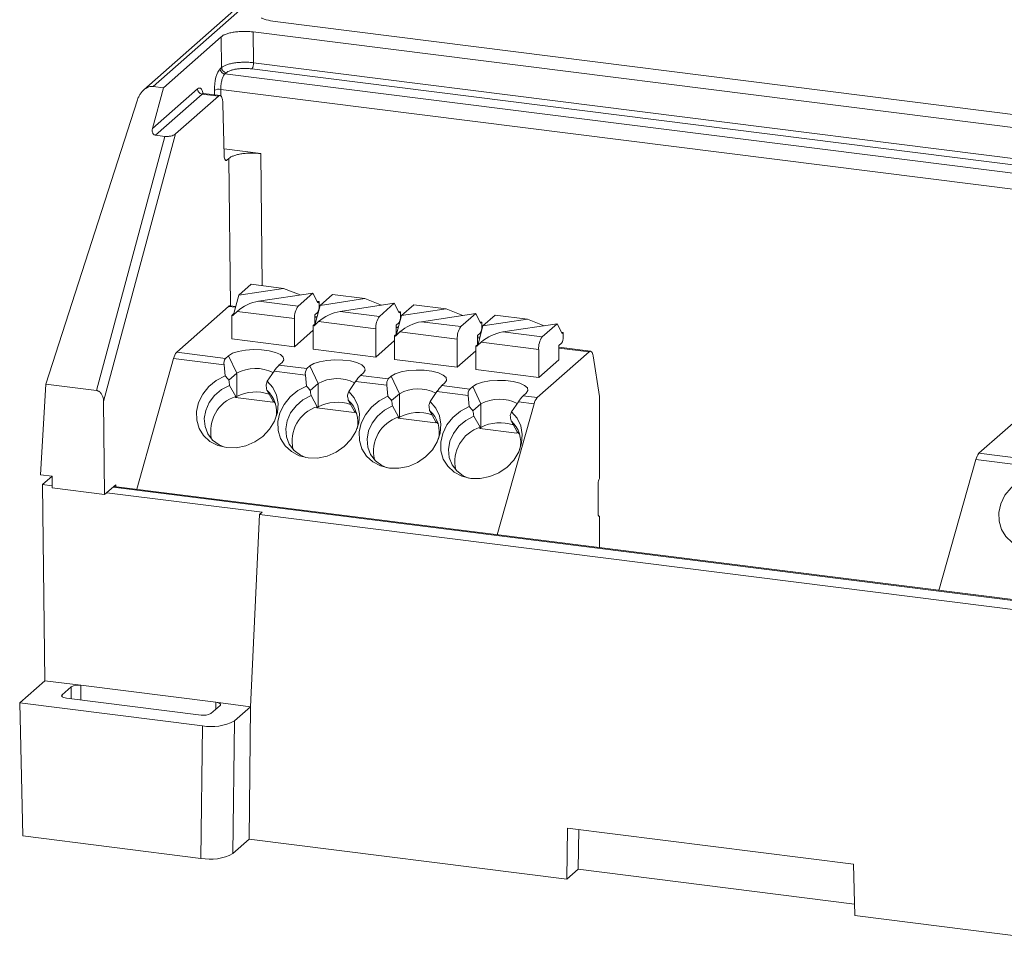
# Model space of a CAD drawing. Header units: millimetres. Extents: x -142.3 to -42.9, y 21.1 to 85.7.
# Tile 1 of 4: x -142.3 to -102.7, y 23.3 to 60.8. Entities that reach past the tile are written whole.
import ezdxf

# ---------------------------------------------------------------- set-up
doc = ezdxf.new("R2010")
doc.units = ezdxf.units.MM

msp = doc.modelspace()

# ---------------------------------------------------------------- linework, layer by layer
at = {"color": 7, "linetype": 'Continuous', "lineweight": 15}
for p, q in [((-123.802, 69.95), (-137.328, 58.021)), ((-123.474, 70.044), (-136.945, 58.163)), ((-74.985, 53.582), (-132.045, 60.771)), ((-74.972, 53.587), (-132.034, 60.776)), ((-132.92, 60.356), (-83.664, 54.15)), ((-132.907, 59.117), (-132.92, 60.356)), ((-136.534, 58.111), (-134.209, 60.162)), ((-134.196, 58.923), (-134.209, 60.162)), ((-134.196, 58.923), (-134.251, 58.875)), ((-134.009, 58.714), (-134.064, 58.666)), ((-136.974, 56.473), (-136.534, 58.111)), ((-135.167, 58.067), (-136.974, 56.473)), ((-136.945, 58.163), (-136.534, 58.111)), ((-134.98, 57.858), (-136.856, 56.203)), ((-134.98, 57.858), (-134.326, 57.775)), ((-134.254, 57.799), (-134.919, 57.883)), ((-141.268, 46.192), (-137.58, 57.628)), ((-136.054, 56.252), (-134.326, 57.775)), ((-134.142, 57.467), (-134.092, 55.387)), ((-138.941, 45.494), (-136.054, 56.252)), ((-136.48, 56.156), (-139.223, 45.934)), ((-136.856, 56.203), (-136.48, 56.156)), ((-132.618, 55.462), (-134.098, 55.648)), ((-133.981, 55.202), (-133.907, 55.268)), ((-133.011, 50.208), (-133.503, 49.774)), ((-131.708, 50.044), (-133.503, 49.774)), ((-131.708, 50.044), (-133.011, 50.208)), ((-131.708, 50.044), (-131.039, 49.779)), ((-133.503, 49.774), (-133.703, 49.032)), ((-132.705, 49.528), (-130.523, 49.857)), ((-132.705, 49.528), (-131.122, 49.329)), ((-131.122, 49.329), (-130.523, 49.857)), ((-130.523, 49.857), (-130.323, 49.467)), ((-130.273, 49.511), (-130.351, 49.521)), ((-130.323, 49.467), (-130.273, 49.511)), ((-130.273, 49.511), (-130.273, 49.323)), ((-129.737, 49.796), (-130.229, 49.361)), ((-128.434, 49.632), (-130.229, 49.361)), ((-128.434, 49.632), (-129.737, 49.796)), ((-128.434, 49.632), (-127.765, 49.367)), ((-136.002, 47.476), (-133.914, 49.317)), ((-133.627, 49.313), (-133.852, 49.342)), ((-133.75, 48.952), (-133.573, 49.118)), ((-131.263, 48.827), (-133.573, 49.118)), ((-130.229, 49.361), (-130.429, 48.619)), ((-129.431, 49.116), (-127.249, 49.444)), ((-129.431, 49.116), (-127.848, 48.916)), ((-127.848, 48.916), (-127.249, 49.444)), ((-127.249, 49.444), (-127.049, 49.055)), ((-126.463, 49.383), (-126.955, 48.949)), ((-125.16, 49.219), (-126.955, 48.949)), ((-125.16, 49.219), (-126.463, 49.383)), ((-125.16, 49.219), (-124.491, 48.954)), ((-133.703, 49.032), (-133.789, 48.957)), ((-133.789, 48.957), (-133.75, 48.952)), ((-133.789, 48.957), (-133.789, 48.014)), ((-133.703, 49.032), (-133.658, 49.039)), ((-131.263, 47.696), (-131.263, 48.827)), ((-130.344, 49.072), (-130.45, 48.978)), ((-130.45, 48.601), (-130.45, 48.978)), ((-130.353, 48.901), (-130.45, 48.913)), ((-126.955, 48.949), (-127.155, 48.207)), ((-126.999, 49.099), (-127.077, 49.109)), ((-127.049, 49.055), (-126.999, 49.099)), ((-126.999, 49.099), (-126.999, 48.91)), ((-126.157, 48.703), (-123.975, 49.032)), ((-124.574, 48.504), (-123.975, 49.032)), ((-123.975, 49.032), (-123.775, 48.642)), ((-123.189, 48.971), (-123.681, 48.536)), ((-121.886, 48.807), (-123.681, 48.536)), ((-121.886, 48.807), (-123.189, 48.971)), ((-121.886, 48.807), (-121.217, 48.542)), ((-130.515, 48.356), (-131.263, 47.696)), ((-130.429, 48.619), (-130.515, 48.544)), ((-130.515, 48.544), (-130.476, 48.539)), ((-130.515, 48.544), (-130.515, 47.601)), ((-130.476, 48.539), (-130.3, 48.706)), ((-130.429, 48.619), (-130.384, 48.626)), ((-127.989, 48.414), (-130.3, 48.706)), ((-127.989, 47.283), (-127.989, 48.414)), ((-127.07, 48.659), (-127.176, 48.566)), ((-127.176, 48.189), (-127.176, 48.566)), ((-127.079, 48.488), (-127.176, 48.501)), ((-126.157, 48.703), (-124.574, 48.504)), ((-123.681, 48.536), (-123.881, 47.794)), ((-123.725, 48.686), (-123.803, 48.696)), ((-123.775, 48.642), (-123.725, 48.686)), ((-123.725, 48.686), (-123.725, 48.498)), ((-122.883, 48.291), (-120.701, 48.619)), ((-121.3, 48.091), (-120.701, 48.619)), ((-120.701, 48.619), (-120.501, 48.23)), ((-131.263, 47.696), (-133.789, 48.014)), ((-127.241, 47.943), (-127.989, 47.283)), ((-127.155, 48.207), (-127.241, 48.132)), ((-127.241, 48.132), (-127.202, 48.127)), ((-127.241, 48.132), (-127.241, 47.189)), ((-127.202, 48.127), (-127.026, 48.293)), ((-127.155, 48.207), (-127.11, 48.214)), ((-124.715, 48.002), (-127.026, 48.293)), ((-124.715, 46.871), (-124.715, 48.002)), ((-123.796, 48.247), (-123.902, 48.153)), ((-123.902, 47.776), (-123.902, 48.153)), ((-123.806, 48.076), (-123.902, 48.088)), ((-122.883, 48.291), (-121.3, 48.091)), ((-120.451, 48.274), (-120.529, 48.284)), ((-120.501, 48.23), (-120.451, 48.274)), ((-120.451, 48.274), (-120.451, 48.085)), ((-127.989, 47.283), (-130.515, 47.601)), ((-123.967, 47.531), (-124.715, 46.871)), ((-123.881, 47.794), (-123.967, 47.719)), ((-123.967, 47.719), (-123.928, 47.714)), ((-123.967, 47.719), (-123.967, 46.776)), ((-123.928, 47.714), (-123.752, 47.881)), ((-123.881, 47.794), (-123.836, 47.801)), ((-121.441, 47.589), (-123.752, 47.881)), ((-121.441, 46.458), (-121.441, 47.589)), ((-120.522, 47.834), (-120.628, 47.741)), ((-120.628, 47.175), (-120.628, 47.741)), ((-119.353, 47.515), (-120.628, 47.676)), ((-137.61, 41.965), (-136.127, 47.227)), ((-134.095, 46.971), (-136.127, 47.227)), ((-136.002, 47.476), (-134.038, 47.228)), ((-134.038, 47.228), (-133.917, 47.335)), ((-133.589, 46.634), (-133.917, 47.335)), ((-124.715, 46.871), (-127.241, 47.189)), ((-119.415, 47.49), (-121.503, 45.649)), ((-120.628, 47.175), (-121.441, 46.458)), ((-118.996, 45.692), (-119.249, 47.327)), ((-134.056, 46.528), (-134.095, 46.971)), ((-131.765, 47.064), (-131.887, 46.957)), ((-131.887, 46.957), (-130.764, 46.816)), ((-130.764, 46.816), (-130.643, 46.923)), ((-130.315, 46.221), (-130.643, 46.923)), ((-121.441, 46.458), (-123.967, 46.776)), ((-133.905, 46.356), (-133.589, 46.634)), ((-133.589, 45.691), (-133.589, 46.634)), ((-132.08, 46.717), (-132.357, 46.314)), ((-130.821, 46.559), (-132.08, 46.717)), ((-130.782, 46.116), (-130.821, 46.559)), ((-128.491, 46.651), (-128.613, 46.545)), ((-128.613, 46.545), (-127.49, 46.403)), ((-127.49, 46.403), (-127.369, 46.51)), ((-127.041, 45.809), (-127.369, 46.51)), ((-141.481, 42.55), (-141.268, 46.192)), ((-139.223, 45.934), (-141.268, 46.192)), ((-133.872, 46.143), (-133.622, 45.697)), ((-132.125, 45.508), (-132.375, 45.954)), ((-130.631, 45.943), (-130.315, 46.221)), ((-130.315, 45.278), (-130.315, 46.221)), ((-128.806, 46.305), (-129.083, 45.902)), ((-127.547, 46.146), (-128.806, 46.305)), ((-127.508, 45.703), (-127.547, 46.146)), ((-125.217, 46.239), (-125.339, 46.132)), ((-125.339, 46.132), (-124.216, 45.991)), ((-124.216, 45.991), (-124.095, 46.098)), ((-123.768, 45.396), (-124.095, 46.098)), ((-133.635, 45.651), (-133.622, 45.697)), ((-133.635, 45.651), (-133.589, 45.691)), ((-133.635, 45.651), (-132.138, 45.462)), ((-130.598, 45.73), (-130.348, 45.284)), ((-127.357, 45.531), (-127.041, 45.809)), ((-127.041, 44.866), (-127.041, 45.809)), ((-125.532, 45.892), (-125.809, 45.489)), ((-124.273, 45.734), (-125.532, 45.892)), ((-124.234, 45.291), (-124.273, 45.734)), ((-121.943, 45.827), (-122.065, 45.72)), ((-122.065, 45.72), (-121.503, 45.649)), ((-118.996, 42.392), (-118.996, 45.692)), ((-138.901, 41.75), (-138.941, 45.494)), ((-132.125, 45.508), (-132.138, 45.462)), ((-132.033, 45.419), (-132.125, 45.508)), ((-130.361, 45.238), (-130.348, 45.284)), ((-130.361, 45.238), (-130.315, 45.278)), ((-130.361, 45.238), (-128.864, 45.05)), ((-128.851, 45.096), (-129.101, 45.542)), ((-127.324, 45.318), (-127.074, 44.872)), ((-124.083, 45.118), (-123.768, 45.396)), ((-123.768, 44.454), (-123.768, 45.396)), ((-121.628, 45.401), (-123.111, 40.139)), ((-122.258, 45.48), (-122.535, 45.077)), ((-121.628, 45.401), (-122.258, 45.48)), ((-103.731, 43.41), (-101.643, 45.251)), ((-128.851, 45.096), (-128.864, 45.05)), ((-128.759, 45.006), (-128.851, 45.096)), ((-127.087, 44.826), (-127.074, 44.872)), ((-127.087, 44.826), (-127.041, 44.866)), ((-127.087, 44.826), (-125.59, 44.637)), ((-125.577, 44.683), (-125.827, 45.129)), ((-124.05, 44.905), (-123.8, 44.459)), ((-125.577, 44.683), (-125.59, 44.637)), ((-125.485, 44.594), (-125.577, 44.683)), ((-123.813, 44.413), (-123.8, 44.459)), ((-123.813, 44.413), (-123.768, 44.454)), ((-123.813, 44.413), (-122.316, 44.225)), ((-122.303, 44.271), (-122.553, 44.717)), ((-122.303, 44.271), (-122.316, 44.225)), ((-122.211, 44.181), (-122.303, 44.271)), ((-103.731, 43.41), (-101.766, 43.162)), ((-105.338, 37.899), (-103.856, 43.161)), ((-101.823, 42.905), (-103.856, 43.161)), ((-141.481, 42.55), (-141.013, 42.491)), ((-141.396, 42.153), (-141.013, 42.491)), ((-141.016, 42.017), (-141.013, 42.491)), ((-141.396, 42.153), (-141.016, 42.106)), ((-141.311, 34.266), (-141.396, 42.153)), ((-138.901, 41.75), (-141.016, 42.017)), ((-138.456, 42.143), (-138.901, 41.75)), ((-89.897, 35.954), (-138.526, 42.081)), ((-138.454, 42.072), (-138.456, 42.143)), ((-119.049, 42.204), (-119.049, 40.978)), ((-138.813, 41.828), (-132.57, 41.042)), ((-132.673, 40.951), (-133.028, 33.222)), ((-132.57, 41.042), (-132.673, 40.951)), ((-96.537, 36.399), (-132.673, 40.951)), ((-119.031, 40.888), (-118.996, 40.884)), ((-118.996, 39.62), (-118.996, 40.884)), ((-142.317, 33.379), (-141.311, 34.266)), ((-139.857, 34.083), (-141.311, 34.266)), ((-134.431, 33.398), (-139.857, 34.082)), ((-140.243, 34.024), (-140.613, 33.699)), ((-134.969, 32.453), (-142.317, 33.379)), ((-142.317, 33.379), (-142.189, 28.024)), ((-140.438, 33.57), (-135.013, 32.886)), ((-134.626, 32.944), (-134.257, 33.27)), ((-133.028, 33.222), (-134.431, 33.399)), ((-133.028, 33.222), (-133.681, 32.647)), ((-133.028, 33.222), (-133.086, 27.891)), ((-133.681, 32.647), (-133.738, 27.316)), ((-135.027, 27.122), (-134.969, 32.453)), ((-120.307, 26.281), (-120.285, 28.339)), ((-120.285, 28.339), (-108.779, 26.889)), ((-119.85, 26.685), (-119.832, 28.282)), ((-142.189, 28.024), (-135.027, 27.122)), ((-133.738, 27.316), (-133.086, 27.891)), ((-133.086, 27.891), (-120.307, 26.281)), ((-119.85, 26.685), (-120.307, 26.281)), ((-119.85, 26.685), (-108.741, 25.285)), ((-108.779, 26.889), (-108.73, 24.822)), ((-108.73, 24.822), (-96.687, 23.305))]:
    msp.add_line(p, q, dxfattribs=at)
at = {"color": 8, "linetype": 'Continuous', "lineweight": 15}
for p, q in [((-83.956, 52.95), (-132.907, 59.117)), ((-84.548, 52.428), (-134.064, 58.666)), ((-84.211, 52.725), (-132.978, 58.87)), ((-134.487, 58.007), (-134.485, 57.828)), ((-134.227, 57.776), (-134.229, 58.046)), ((-134.229, 58.046), (-85.185, 51.866)), ((-132.561, 50.152), (-132.618, 55.462)), ((-133.981, 55.202), (-134.036, 55.209)), ((-133.907, 55.268), (-133.843, 49.341)), ((-133.636, 49.282), (-133.914, 49.317)), ((-130.362, 48.869), (-130.45, 48.88)), ((-127.088, 48.457), (-127.176, 48.468)), ((-123.814, 48.044), (-123.902, 48.056)), ((-119.415, 47.49), (-120.628, 47.643)), ((-89.898, 35.922), (-138.559, 42.052)), ((-139.857, 34.083), (-139.863, 33.497)), ((-140.613, 33.699), (-140.614, 33.629)), ((-140.249, 33.546), (-140.243, 34.024)), ((-134.425, 33.122), (-134.431, 33.399))]:
    msp.add_line(p, q, dxfattribs=at)
at = {"color": 7, "linetype": 'Continuous', "lineweight": 15, "flags": 128}
for points in [[(-133.917, 47.335), (-133.759, 47.431), (-133.526, 47.507), (-133.238, 47.559), (-132.918, 47.582), (-132.592, 47.574), (-132.286, 47.535), (-132.024, 47.469), (-131.829, 47.382), (-131.716, 47.279), (-131.694, 47.17), (-131.765, 47.064)], [(-130.643, 46.923), (-130.485, 47.018), (-130.252, 47.095), (-129.964, 47.147), (-129.644, 47.169), (-129.318, 47.161), (-129.012, 47.123), (-128.75, 47.057), (-128.555, 46.969), (-128.442, 46.867), (-128.42, 46.758), (-128.491, 46.651)], [(-119.415, 47.49), (-119.389, 47.509), (-119.362, 47.515), (-119.337, 47.511), (-119.314, 47.494), (-119.293, 47.467), (-119.275, 47.43), (-119.261, 47.382), (-119.249, 47.327)], [(-127.369, 46.51), (-127.211, 46.606), (-126.978, 46.682), (-126.69, 46.734), (-126.37, 46.757), (-126.044, 46.749), (-125.738, 46.71), (-125.476, 46.644), (-125.281, 46.557), (-125.168, 46.454), (-125.146, 46.345), (-125.217, 46.239)], [(-132.357, 46.314), (-132.131, 46.056), (-131.983, 45.748), (-131.921, 45.407), (-131.95, 45.051), (-132.067, 44.701), (-132.266, 44.376), (-132.536, 44.092), (-132.862, 43.866), (-133.227, 43.71), (-133.61, 43.633), (-133.991, 43.638), (-134.349, 43.726), (-134.663, 43.891), (-134.918, 44.125), (-135.099, 44.415), (-135.196, 44.745), (-135.204, 45.097), (-135.123, 45.451), (-134.956, 45.789), (-134.713, 46.092), (-134.408, 46.342), (-134.056, 46.528)], [(-124.095, 46.098), (-123.937, 46.193), (-123.704, 46.27), (-123.416, 46.322), (-123.096, 46.345), (-122.77, 46.336), (-122.464, 46.298), (-122.202, 46.232), (-122.007, 46.144), (-121.894, 46.042), (-121.873, 45.933), (-121.943, 45.827)], [(-133.872, 46.143), (-134.196, 45.97), (-134.475, 45.734), (-134.692, 45.45), (-134.834, 45.134), (-134.892, 44.805), (-134.863, 44.484), (-134.749, 44.188), (-134.556, 43.937), (-134.296, 43.745), (-134.081, 43.652)], [(-129.083, 45.902), (-128.857, 45.643), (-128.709, 45.335), (-128.647, 44.994), (-128.676, 44.639), (-128.793, 44.289), (-128.992, 43.963), (-129.262, 43.68), (-129.588, 43.454), (-129.953, 43.298), (-130.336, 43.22), (-130.717, 43.225), (-131.075, 43.313), (-131.389, 43.479), (-131.644, 43.713), (-131.825, 44.003), (-131.922, 44.332), (-131.93, 44.684), (-131.849, 45.039), (-131.682, 45.376), (-131.439, 45.679), (-131.134, 45.93), (-130.782, 46.116)], [(-130.598, 45.73), (-130.922, 45.558), (-131.201, 45.322), (-131.418, 45.038), (-131.56, 44.721), (-131.618, 44.393), (-131.589, 44.071), (-131.475, 43.776), (-131.282, 43.525), (-131.022, 43.333), (-130.807, 43.239)], [(-125.809, 45.489), (-125.583, 45.231), (-125.435, 44.923), (-125.373, 44.582), (-125.402, 44.226), (-125.519, 43.876), (-125.718, 43.551), (-125.988, 43.267), (-126.314, 43.041), (-126.679, 42.885), (-127.062, 42.808), (-127.443, 42.813), (-127.801, 42.901), (-128.115, 43.066), (-128.37, 43.3), (-128.551, 43.59), (-128.648, 43.92), (-128.656, 44.272), (-128.575, 44.626), (-128.408, 44.964), (-128.165, 45.267), (-127.86, 45.518), (-127.508, 45.703)], [(-127.324, 45.318), (-127.648, 45.145), (-127.927, 44.909), (-128.144, 44.625), (-128.286, 44.309), (-128.344, 43.98), (-128.315, 43.659), (-128.201, 43.363), (-128.008, 43.112), (-127.748, 42.92), (-127.533, 42.827)], [(-122.535, 45.077), (-122.309, 44.818), (-122.161, 44.51), (-122.099, 44.169), (-122.128, 43.814), (-122.245, 43.464), (-122.444, 43.138), (-122.714, 42.855), (-123.04, 42.629), (-123.405, 42.473), (-123.788, 42.395), (-124.169, 42.4), (-124.527, 42.488), (-124.842, 42.654), (-125.096, 42.888), (-125.277, 43.178), (-125.374, 43.507), (-125.382, 43.859), (-125.301, 44.214), (-125.134, 44.551), (-124.891, 44.854), (-124.586, 45.105), (-124.234, 45.291)], [(-124.05, 44.905), (-124.374, 44.733), (-124.653, 44.497), (-124.87, 44.213), (-125.012, 43.897), (-125.07, 43.568), (-125.041, 43.246), (-124.927, 42.951), (-124.734, 42.7), (-124.474, 42.508), (-124.259, 42.414)], [(-100.085, 42.248), (-99.859, 41.99), (-99.711, 41.682), (-99.65, 41.341), (-99.678, 40.985), (-99.795, 40.635), (-99.994, 40.31), (-100.264, 40.026), (-100.59, 39.8), (-100.955, 39.644), (-101.338, 39.567), (-101.719, 39.572), (-102.077, 39.66), (-102.392, 39.825), (-102.646, 40.059), (-102.827, 40.349), (-102.924, 40.679), (-102.932, 41.031), (-102.851, 41.385), (-102.684, 41.723), (-102.441, 42.026), (-102.136, 42.277), (-101.784, 42.462)], [(-118.996, 40.884), (-119.006, 40.877), (-119.016, 40.877), (-119.025, 40.882), (-119.033, 40.892), (-119.04, 40.908), (-119.045, 40.928), (-119.048, 40.952), (-119.049, 40.978)], [(-140.438, 33.57), (-140.491, 33.578), (-140.538, 33.59), (-140.576, 33.605), (-140.606, 33.622), (-140.624, 33.641), (-140.632, 33.66), (-140.628, 33.68), (-140.613, 33.699)], [(-134.431, 33.399), (-134.379, 33.39), (-134.332, 33.378), (-134.293, 33.364), (-134.264, 33.347), (-134.245, 33.328), (-134.238, 33.309), (-134.241, 33.289), (-134.257, 33.27)]]:
    msp.add_lwpolyline(points, dxfattribs=at)
at = {"color": 7, "linetype": 'Continuous', "lineweight": 15}
for centre, radius, start, end in [((-133.298, 59.095), 0.391, 324.8425, 3.2878), ((-134.949, 58.074), 0.219, 181.9616, 261.7396), ((-134.299, 57.633), 0.419, 80.4243, 116.6902), ((-132.386, 47.729), 1.827, 100.0519, 130.5256), ((-133.857, 49.264), 0.0777, 85.9195, 137.1669), ((-130.477, 48.876), 0.788, 144.9309, 183.5931), ((-130.666, 49.298), 0.394, 324.9309, 3.5931), ((-129.112, 47.317), 1.827, 100.0519, 130.5256), ((-127.203, 48.464), 0.788, 144.9309, 183.5931), ((-127.392, 48.886), 0.394, 324.9309, 3.5931), ((-125.838, 46.904), 1.827, 100.0519, 130.5256), ((-123.929, 48.051), 0.788, 144.9309, 183.5931), ((-124.118, 48.473), 0.394, 324.9309, 3.5931), ((-122.564, 46.492), 1.827, 100.0519, 130.5256), ((-120.655, 47.639), 0.788, 144.9309, 183.5931), ((-120.844, 48.061), 0.394, 324.9309, 3.5931), ((-135.592, 47.113), 0.547, 138.5664, 167.9921), ((-133.784, 47.037), 0.318, 143.1466, 192.0475), ((-132.834, 45.237), 1.588, 63.352, 118.4102), ((-130.854, 45.926), 1.459, 135.0278, 147.1445), ((-130.51, 46.625), 0.318, 143.1466, 192.0475), ((-129.56, 44.825), 1.588, 63.352, 118.4102), ((-127.58, 45.513), 1.459, 135.0278, 147.1445), ((-127.236, 46.213), 0.318, 143.1466, 192.0475), ((-133.137, 45.092), 1.151, 345.8984, 48.5371), ((-126.286, 44.412), 1.588, 63.352, 118.4102), ((-124.306, 45.101), 1.459, 135.0278, 147.1445), ((-123.962, 45.8), 0.318, 143.1466, 192.0475), ((-133.174, 44.306), 1.461, 107.8454, 192.857), ((-132.823, 44.21), 1.667, 71.0594, 117.3709), ((-123.012, 44), 1.588, 63.352, 118.4102), ((-121.032, 44.688), 1.459, 135.0278, 147.1445), ((-121.093, 45.287), 0.547, 138.5664, 167.9921), ((-129.9, 43.894), 1.461, 107.8454, 192.8571), ((-129.549, 43.798), 1.667, 71.0594, 117.3709), ((-129.864, 44.679), 1.152, 345.5952, 48.5296), ((-126.626, 43.481), 1.461, 107.8454, 192.8571), ((-126.275, 43.385), 1.667, 71.0594, 117.3709), ((-126.59, 44.267), 1.152, 345.595, 48.5295), ((-123.352, 43.069), 1.461, 107.8454, 192.8571), ((-123.001, 42.973), 1.667, 71.0594, 117.3709), ((-123.316, 43.854), 1.152, 345.595, 48.5296), ((-103.32, 43.048), 0.547, 138.5664, 167.9921), ((-118.754, 42.223), 0.295, 144.9309, 183.5931), ((-139.967, 33.502), 0.591, 79.2246, 117.8898), ((-134.902, 33.466), 0.591, 259.2246, 297.8898), ((-134.601, 34.387), 1.968, 259.2246, 297.8898), ((-134.659, 29.055), 1.968, 259.2246, 297.8898)]:
    msp.add_arc(centre, radius, start, end, dxfattribs=at)
for points, knots in [([(-132.045, 60.771), (-132.168, 60.792), (-132.358, 60.824), (-132.528, 60.885), (-132.579, 60.917), (-132.595, 60.926)], [0, 0, 0, 0, 0.562461, 0.868123, 1, 1, 1, 1]), ([(-134.209, 60.162), (-134.197, 60.172), (-134.174, 60.191), (-134.128, 60.219), (-134.075, 60.245), (-133.991, 60.278), (-133.866, 60.316), (-133.688, 60.35), (-133.494, 60.372), (-133.295, 60.379), (-133.1, 60.375), (-132.98, 60.362), (-132.92, 60.356)], [0, 0, 0, 0, 0.060262, 0.120027, 0.179834, 0.240222, 0.370006, 0.50013, 0.629911, 0.760039, 0.879929, 1, 1, 1, 1]), ([(-134.196, 58.923), (-134.184, 58.933), (-134.159, 58.953), (-134.11, 58.981), (-134.054, 59.008), (-133.991, 59.033), (-133.92, 59.056), (-133.843, 59.076), (-133.76, 59.093), (-133.673, 59.108), (-133.581, 59.12), (-133.487, 59.129), (-133.39, 59.135), (-133.292, 59.138), (-133.194, 59.138), (-133.096, 59.134), (-133, 59.128), (-132.938, 59.121), (-132.907, 59.117)], [0, 0, 0, 0, 0.062483, 0.124973, 0.187469, 0.249971, 0.312478, 0.374989, 0.4375, 0.500013, 0.562524, 0.625034, 0.687541, 0.750044, 0.812543, 0.875036, 0.937521, 1, 1, 1, 1]), ([(-134.487, 58.007), (-134.489, 58.179), (-134.465, 58.372), (-134.378, 58.693), (-134.315, 58.819), (-134.251, 58.875)], [0, 0, 0, 0, 0.5, 0.5, 1, 1, 1, 1]), ([(-134.251, 58.875), (-134.25, 58.826), (-134.229, 58.775), (-134.16, 58.698), (-134.112, 58.672), (-134.064, 58.666)], [0, 0, 0, 0, 0.5, 0.5, 1, 1, 1, 1]), ([(-134.064, 58.666), (-134.072, 58.658), (-134.088, 58.642), (-134.112, 58.607), (-134.136, 58.56), (-134.161, 58.5), (-134.183, 58.428), (-134.203, 58.343), (-134.219, 58.249), (-134.229, 58.147), (-134.229, 58.08), (-134.229, 58.046)], [0, 0, 0, 0, 0.084955, 0.176453, 0.274493, 0.379073, 0.490191, 0.607846, 0.732034, 0.862753, 1, 1, 1, 1]), ([(-134.009, 58.714), (-134.057, 58.72), (-134.105, 58.746), (-134.175, 58.824), (-134.195, 58.874), (-134.196, 58.923)], [0, 0, 0, 0, 0.5, 0.5, 1, 1, 1, 1]), ([(-132.978, 58.87), (-133.003, 58.872), (-133.052, 58.878), (-133.129, 58.884), (-133.207, 58.887), (-133.312, 58.887), (-133.442, 58.882), (-133.592, 58.865), (-133.729, 58.839), (-133.847, 58.804), (-133.945, 58.762), (-133.988, 58.73), (-134.009, 58.714)], [0, 0, 0, 0, 0.062772, 0.124987, 0.187254, 0.250182, 0.374941, 0.500135, 0.624891, 0.750097, 0.874933, 1, 1, 1, 1]), ([(-137.58, 57.628), (-137.57, 57.657), (-137.55, 57.711), (-137.515, 57.783), (-137.468, 57.863), (-137.405, 57.947), (-137.319, 58.033), (-137.227, 58.099), (-137.13, 58.144), (-137.035, 58.168), (-136.975, 58.165), (-136.945, 58.163)], [0, 0, 0, 0, 0.10931, 0.2017195, 0.2772412, 0.4257124, 0.5538046, 0.6795555, 0.7942426, 0.9001106, 1, 1, 1, 1]), ([(-134.326, 57.775), (-134.319, 57.781), (-134.302, 57.794), (-134.278, 57.802), (-134.252, 57.799), (-134.226, 57.784), (-134.201, 57.754), (-134.179, 57.708), (-134.16, 57.644), (-134.146, 57.564), (-134.143, 57.5), (-134.142, 57.467)], [0, 0, 0, 0, 0.084957, 0.176457, 0.2745, 0.379082, 0.490201, 0.607855, 0.732042, 0.862758, 1, 1, 1, 1]), ([(-136.856, 56.203), (-136.868, 56.206), (-136.891, 56.21), (-136.922, 56.229), (-136.949, 56.256), (-136.974, 56.301), (-136.991, 56.373), (-136.98, 56.436), (-136.974, 56.473)], [0, 0, 0, 0, 0.0995238, 0.2052835, 0.3202106, 0.4466, 0.672176, 1, 1, 1, 1]), ([(-136.48, 56.156), (-136.468, 56.155), (-136.444, 56.152), (-136.405, 56.151), (-136.357, 56.152), (-136.3, 56.158), (-136.222, 56.172), (-136.152, 56.194), (-136.091, 56.223), (-136.067, 56.242), (-136.054, 56.252)], [0, 0, 0, 0, 0.066023, 0.133845, 0.205449, 0.319089, 0.445946, 0.671877, 0.832742, 1, 1, 1, 1]), ([(-132.618, 55.462), (-132.649, 55.465), (-132.711, 55.472), (-132.807, 55.479), (-132.904, 55.483), (-133.035, 55.484), (-133.199, 55.477), (-133.385, 55.456), (-133.557, 55.423), (-133.704, 55.379), (-133.827, 55.328), (-133.88, 55.288), (-133.907, 55.268)], [0, 0, 0, 0, 0.062866, 0.12512, 0.187373, 0.250237, 0.375192, 0.500151, 0.625104, 0.750066, 0.875029, 1, 1, 1, 1]), ([(-133.981, 55.202), (-133.987, 55.198), (-134, 55.188), (-134.02, 55.186), (-134.04, 55.194), (-134.059, 55.218), (-134.075, 55.258), (-134.088, 55.314), (-134.091, 55.362), (-134.092, 55.387)], [0, 0, 0, 0, 0.110492, 0.231786, 0.363875, 0.506751, 0.660404, 0.824824, 1, 1, 1, 1]), ([(-139.223, 45.934), (-139.209, 45.932), (-139.18, 45.926), (-139.138, 45.906), (-139.097, 45.877), (-139.058, 45.838), (-139.024, 45.791), (-138.994, 45.736), (-138.968, 45.672), (-138.947, 45.59), (-138.943, 45.53), (-138.941, 45.494)], [0, 0, 0, 0, 0.078181, 0.160112, 0.247456, 0.34159, 0.443616, 0.549031, 0.668289, 0.806756, 1, 1, 1, 1])]:
    msp.add_open_spline(points, degree=3, knots=knots, dxfattribs=at)
at = {"color": 8, "linetype": 'Continuous', "lineweight": 15}
for points, knots in [([(-134.937, 57.878), (-134.953, 57.934), (-134.986, 58.051), (-135.071, 58.121), (-135.135, 58.085), (-135.167, 58.067)], [0, 0, 0, 0, 0.318272, 0.659252, 1, 1, 1, 1]), ([(-134.917, 57.878), (-134.92, 57.88), (-134.939, 57.892), (-134.961, 57.874), (-134.98, 57.858)], [0, 0, 0, 0, 0.13817, 1, 1, 1, 1])]:
    msp.add_open_spline(points, degree=3, knots=knots, dxfattribs=at)
at = {"color": 7, "linetype": 'Continuous', "lineweight": 15}
for points in [[(-134.056, 46.528), (-134.006, 46.471), (-133.955, 46.413), (-133.905, 46.356)], [(-133.905, 46.356), (-133.894, 46.285), (-133.883, 46.214), (-133.872, 46.143)], [(-132.408, 46.167), (-132.391, 46.216), (-132.374, 46.265), (-132.357, 46.314)], [(-132.375, 45.954), (-132.386, 46.025), (-132.397, 46.096), (-132.408, 46.167)], [(-130.782, 46.116), (-130.732, 46.058), (-130.681, 46.001), (-130.631, 45.943)], [(-130.631, 45.943), (-130.62, 45.872), (-130.609, 45.802), (-130.598, 45.73)], [(-129.134, 45.755), (-129.117, 45.804), (-129.1, 45.853), (-129.083, 45.902)], [(-129.101, 45.542), (-129.112, 45.613), (-129.123, 45.684), (-129.134, 45.755)], [(-127.508, 45.703), (-127.458, 45.646), (-127.407, 45.588), (-127.357, 45.531)], [(-127.357, 45.531), (-127.346, 45.46), (-127.335, 45.389), (-127.324, 45.318)], [(-125.86, 45.342), (-125.843, 45.391), (-125.826, 45.44), (-125.809, 45.489)], [(-125.827, 45.129), (-125.838, 45.201), (-125.849, 45.271), (-125.86, 45.342)], [(-124.234, 45.291), (-124.184, 45.233), (-124.133, 45.176), (-124.083, 45.118)], [(-124.083, 45.118), (-124.072, 45.047), (-124.061, 44.977), (-124.05, 44.905)], [(-122.586, 44.93), (-122.569, 44.979), (-122.552, 45.028), (-122.535, 45.077)], [(-122.553, 44.717), (-122.564, 44.788), (-122.575, 44.859), (-122.586, 44.93)]]:
    msp.add_open_spline(points, degree=3, dxfattribs=at)

doc.saveas('drawing.dxf')
